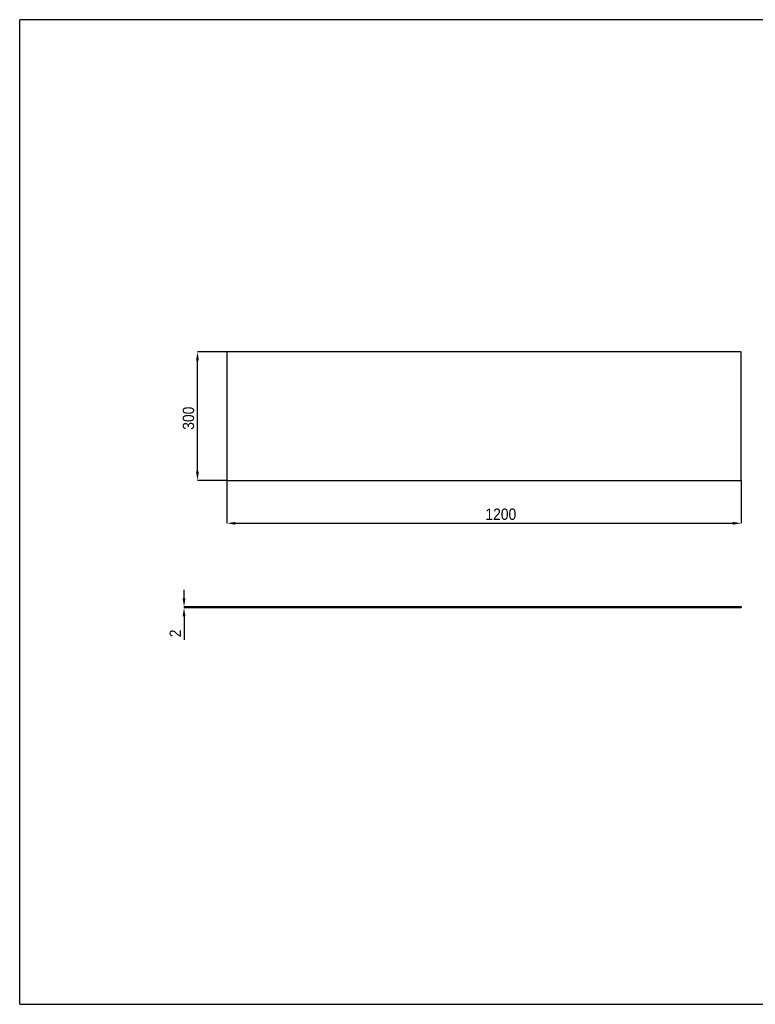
# Model space of a CAD drawing. Header units: millimetres. Extents: x 23 to 3303, y 30 to 2326.
# Tile 1 of 2: x 23 to 1739, y 30 to 2326. Entities that reach past the tile are written whole.
import ezdxf

# ---------------------------------------------------------------- set-up
doc = ezdxf.new("R2010")
doc.units = ezdxf.units.MM
doc.header["$LTSCALE"] = 10
doc.header["$PDSIZE"] = -1
doc.linetypes.add('SLD-Solido', pattern=[0])
doc.layers.add('QUOTE', color=1, linetype='SLD-Solido')
doc.layers.add('SCHIZZI', color=9, linetype='Continuous')
doc.styles.add('SLDTEXTSTYLE0', font='Gothic.ttf', dxfattribs={"width": 0.913})
doc.dimstyles.new('SLDDIMSTYLE0', dxfattribs={"dimtxt": 26.458333, "dimasz": 20, "dimexe": 0, "dimexo": 0.0625, "dimgap": 6.614583, "dimtad": 1, "dimdec": 1, "dimrnd": 1e-09, "dimzin": 12, "dimdsep": 46, "dimtxsty": 'SLDTEXTSTYLE0', "dimsah": 1, "dimcen": 0.09, "dimadec": 0, "dimazin": 3, "dimtfac": 1, "dimtdec": 1, "dimtofl": 0, "dimtmove": 0, "dimatfit": 3, "dimfxl": 0, "dimfrac": 2, "dimtolj": 1, "dimtzin": 12, "dimarcsym": 0})
doc.dimstyles.new('SLDDIMSTYLE1', dxfattribs={"dimtxt": 26.458333, "dimasz": 20, "dimexe": 0, "dimexo": 0.0625, "dimgap": 6.614583, "dimtad": 1, "dimdec": 1, "dimrnd": 1e-09, "dimzin": 12, "dimdsep": 46, "dimtxsty": 'SLDTEXTSTYLE0', "dimsah": 1, "dimcen": 0.09, "dimadec": 0, "dimazin": 3, "dimtfac": 1, "dimtdec": 1, "dimtmove": 0, "dimatfit": 0, "dimfxl": 0, "dimfrac": 2, "dimtolj": 1, "dimtzin": 12, "dimarcsym": 0})

# ---------------------------------------------------------------- blocks, each defined once
blk = doc.blocks.new('_D')
at = {"layer": 'Defpoints', "color": 0}
for p in [(506.4, 1251.8), (1706.4, 1251.8), (1706.4, 1151.8)]:
    blk.add_point(p, dxfattribs=at)
at = {"layer": 'QUOTE', "color": 0, "lineweight": -2}
for p, q in [((506.4, 1251.7), (506.4, 1151.8)), ((1706.4, 1251.7), (1706.4, 1151.8)), ((526.4, 1151.8), (1686.4, 1151.8))]:
    blk.add_line(p, q, dxfattribs=at)
at = {"layer": 'QUOTE', "color": 0}
for points in [[(526.4, 1155.1), (526.4, 1148.4), (506.4, 1151.8)], [(1686.4, 1155.1), (1686.4, 1148.4), (1706.4, 1151.8)]]:
    blk.add_solid(points, dxfattribs=at)
at = {"layer": 'QUOTE', "color": 0, "insert": (1145.5, 1186.2), "char_height": 26.46, "attachment_point": 2, "style": 'SLDTEXTSTYLE0'}
blk.add_mtext('\\A1;1200', dxfattribs=at)
blk = doc.blocks.new('_D_1')
at = {"layer": 'Defpoints', "color": 0}
for p in [(437.7, 1551.8), (506.4, 1551.8), (506.4, 1251.8)]:
    blk.add_point(p, dxfattribs=at)
at = {"layer": 'QUOTE', "color": 0, "lineweight": -2}
for p, q in [((506.4, 1551.8), (437.7, 1551.8)), ((437.7, 1271.8), (437.7, 1531.8)), ((506.4, 1251.8), (437.7, 1251.8))]:
    blk.add_line(p, q, dxfattribs=at)
at = {"layer": 'QUOTE', "color": 0}
for points in [[(434.4, 1531.8), (441.1, 1531.8), (437.7, 1551.8)], [(434.4, 1271.8), (441.1, 1271.8), (437.7, 1251.8)]]:
    blk.add_solid(points, dxfattribs=at)
at = {"layer": 'QUOTE', "color": 0, "insert": (403.3, 1396.8), "char_height": 26.46, "attachment_point": 2, "rotation": 90, "style": 'SLDTEXTSTYLE0'}
blk.add_mtext('\\A1;300', dxfattribs=at)
blk = doc.blocks.new('_D_3')
at = {"layer": 'Defpoints', "color": 0}
for p in [(406.4, 954.6), (506.4, 956.6), (506.4, 954.6)]:
    blk.add_point(p, dxfattribs=at)
at = {"layer": 'QUOTE', "color": 0, "lineweight": -2}
for p, q in [((406.4, 976.6), (406.4, 996.6)), ((506.4, 956.6), (406.4, 956.6)), ((406.4, 956.6), (406.4, 954.6)), ((506.4, 954.6), (406.4, 954.6)), ((406.4, 934.6), (406.4, 880.3))]:
    blk.add_line(p, q, dxfattribs=at)
at = {"layer": 'QUOTE', "color": 0}
for points in [[(403.1, 976.6), (409.8, 976.6), (406.4, 956.6)], [(403.1, 934.6), (409.8, 934.6), (406.4, 954.6)]]:
    blk.add_solid(points, dxfattribs=at)
at = {"layer": 'QUOTE', "color": 0, "insert": (372.7, 895.1), "char_height": 26.46, "attachment_point": 2, "rotation": 90, "style": 'SLDTEXTSTYLE0'}
blk.add_mtext('\\A1;2', dxfattribs=at)

msp = doc.modelspace()

# ---------------------------------------------------------------- linework, layer by layer
for p, q in [((1706.42, 1551.78), (506.42, 1551.78)), ((506.42, 1551.78), (506.42, 1251.78)), ((1706.42, 1251.78), (1706.42, 1551.78)), ((506.42, 1251.78), (1706.42, 1251.78)), ((506.42, 956.64), (506.42, 954.64)), ((1706.42, 956.64), (506.42, 956.64)), ((1706.42, 954.64), (506.42, 954.64)), ((1706.42, 956.64), (1706.42, 954.64))]:
    msp.add_line(p, q)
at = {"layer": 'SCHIZZI'}
for p in [(22.94, 30.1), (3302.78, 2326.1)]:
    msp.add_line(p, (22.94, 2326.1), dxfattribs=at)
at = {"layer": 'SCHIZZI', "color": 7}
msp.add_line((22.94, 30.1), (3302.94, 30.1), dxfattribs=at)

# ---------------------------------------------------------------- dimensions: what is measured, and where the dimension line sits
at = {"layer": 'QUOTE'}
for base, p1, p2, dimstyle, picture, middle in [((437.75, 1551.78), (506.42, 1251.78), (506.42, 1551.78), 'SLDDIMSTYLE0', '_D_1', (437.75, 1396.81)), ((406.42, 954.64), (506.42, 956.64), (506.42, 954.64), 'SLDDIMSTYLE1', '_D_3', (406.42, 895.11))]:
    dim = msp.add_linear_dim(base=base, p1=p1, p2=p2, angle=90, dimstyle=dimstyle, dxfattribs=at)
    dim.commit()
    dim.dimension.update_dxf_attribs({"geometry": picture, "text_midpoint": middle, "dimtype": 160})
dim = msp.add_linear_dim(base=(1706.42, 1151.78), p1=(506.42, 1251.78), p2=(1706.42, 1251.78), dimstyle='SLDDIMSTYLE0', dxfattribs=at)
dim.commit()
dim.dimension.update_dxf_attribs({"geometry": '_D', "text_midpoint": (1145.53, 1151.78), "dimtype": 160})

doc.saveas('drawing.dxf')
